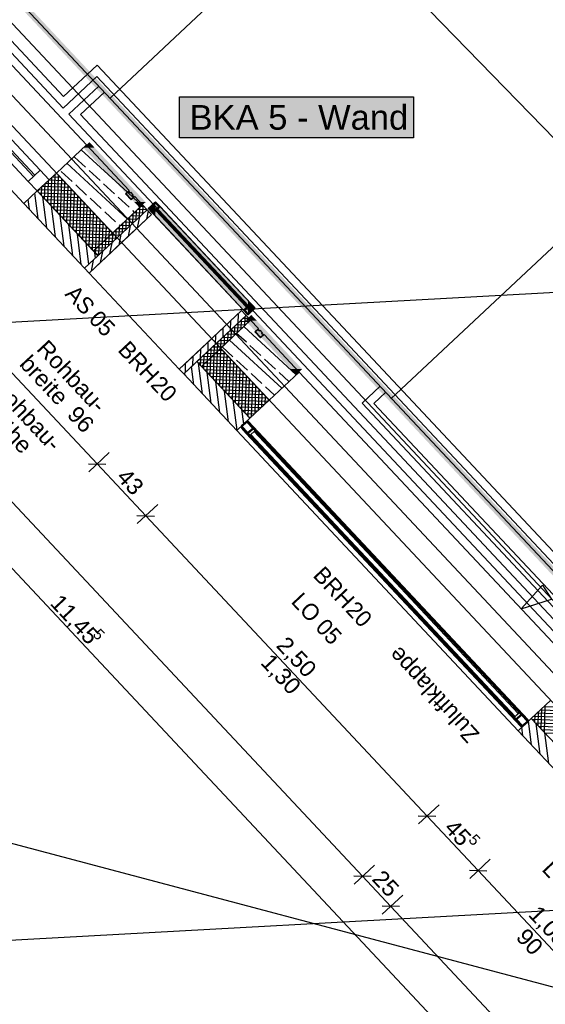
# Model space of a CAD drawing. Extents: x 199 to 1388, y 138 to 979.
# Tile 5 of 155: x 346 to 410, y 371 to 490. Entities that reach past the tile are written whole.
import ezdxf
from ezdxf.lldxf.tags import DXFTag

# ---------------------------------------------------------------- set-up
doc = ezdxf.new("R2010")
doc.units = 0
doc.layers.get('0').update_dxf_attribs({"lineweight": 25})
for name, color, linetype, lineweight, true_color in [('01 Allgemein Beschriftung-A07ET47SDI', 7, 'Continuous', 25, 0x848484), ('01AFU Allgemein Bemaßung-A07ET47HDI', 7, 'Continuous', 25, 0x848484), ('20 Außenwände-A07ET47EDI', 7, 'Continuous', 25, 0x848484), ('20 Dach Stb-Decke-A07ET47IDI', 7, 'Continuous', 25, 0x848484), ('20 Fenster als Fassade-A07ET47TDI', 7, 'Continuous', 25, 0x848484), ('20 Fundament-A07ET47RDI', 7, 'Continuous', 25, 0x848484), ('20 Platzbedarf Schieber', 7, 'Continuous', 25, 0x848484), ('20 Schieber', 7, 'Continuous', 25, 0x848484), ('A-0', 7, 'Continuous', 25, 0x848484), ('H_Ruecklauf', 5, 'STRICHLINIE2', 35, 0x0000ff), ('H_Vorlauf', 1, 'Continuous', 35, 0xff0000), ('UPO_Loop2', 140, 'Continuous', 30, 0x00bfff), ('Uponor_TeilFlaecheGrenze', 6, 'Continuous', 25, 0xff00ff), ('Uponor_ZonenGrenze', 1, 'Continuous', 25, 0xff0000)]:
    doc.layers.add(name, color=color, linetype=linetype, lineweight=lineweight, true_color=true_color)
doc.layers.add('02 Raster Gebäude-A07ET47NDI', color=7, linetype='Continuous', lineweight=25)
doc.layers.add('H_Text', color=7, linetype='Continuous', lineweight=25)
doc.styles.get("Standard").update_dxf_attribs({"font": 'arial.ttf'})
tags = doc.linetypes.add('Raster-A07ET47ODI', pattern=[0.2, 0.1, -0.05, 0, -0.05]).pattern_tags.tags
tags[10:11] = [DXFTag(74, 4), DXFTag(75, 0), DXFTag(340, '0'), DXFTag(46, 1.0), DXFTag(50, 0.0), DXFTag(44, 0.0), DXFTag(45, 0.0)]
tags[8:9] = [DXFTag(74, 4), DXFTag(75, 0), DXFTag(340, '0'), DXFTag(46, 1.0), DXFTag(50, 0.0), DXFTag(44, 0.0), DXFTag(45, 0.0)]
tags[6:7] = [DXFTag(74, 4), DXFTag(75, 0), DXFTag(340, '0'), DXFTag(46, 1.0), DXFTag(50, 0.0), DXFTag(44, 0.0), DXFTag(45, 0.0)]
tags[4:5] = [DXFTag(74, 4), DXFTag(75, 0), DXFTag(340, '0'), DXFTag(46, 1.0), DXFTag(50, 0.0), DXFTag(44, 0.0), DXFTag(45, 0.0)]
tags = doc.linetypes.add('Strichlinie eng-A07ET47GDI', pattern=[0.115, 0.075, -0.04]).pattern_tags.tags
tags[6:7] = [DXFTag(74, 4), DXFTag(75, 0), DXFTag(340, '0'), DXFTag(46, 1.0), DXFTag(50, 0.0), DXFTag(44, 0.0), DXFTag(45, 0.0)]
tags[4:5] = [DXFTag(74, 4), DXFTag(75, 0), DXFTag(340, '0'), DXFTag(46, 1.0), DXFTag(50, 0.0), DXFTag(44, 0.0), DXFTag(45, 0.0)]
tags = doc.linetypes.add('STRICHLINIE2', pattern=[9.525, 6.35, -3.175]).pattern_tags.tags
tags[6:7] = [DXFTag(74, 4), DXFTag(75, 0), DXFTag(340, '0'), DXFTag(46, 0.0), DXFTag(50, 0.0), DXFTag(44, 0.0), DXFTag(45, 0.0)]
tags[4:5] = [DXFTag(74, 4), DXFTag(75, 0), DXFTag(340, '0'), DXFTag(46, 0.0), DXFTag(50, 0.0), DXFTag(44, 0.0), DXFTag(45, 0.0)]
tags = doc.linetypes.add('Strichpunktx2', pattern=[2, 1, -0.5, 0, -0.5]).pattern_tags.tags
tags[10:11] = [DXFTag(74, 4), DXFTag(75, 0), DXFTag(340, '0'), DXFTag(46, 1.0), DXFTag(50, 0.0), DXFTag(44, 0.0), DXFTag(45, 0.0)]
tags[8:9] = [DXFTag(74, 4), DXFTag(75, 0), DXFTag(340, '0'), DXFTag(46, 1.0), DXFTag(50, 0.0), DXFTag(44, 0.0), DXFTag(45, 0.0)]
tags[6:7] = [DXFTag(74, 4), DXFTag(75, 0), DXFTag(340, '0'), DXFTag(46, 1.0), DXFTag(50, 0.0), DXFTag(44, 0.0), DXFTag(45, 0.0)]
tags[4:5] = [DXFTag(74, 4), DXFTag(75, 0), DXFTag(340, '0'), DXFTag(46, 1.0), DXFTag(50, 0.0), DXFTag(44, 0.0), DXFTag(45, 0.0)]
tags = doc.linetypes.add('Öffnungslinie Tür Fenster-A07ET47JDI', pattern=[0.115, 0.075, -0.04]).pattern_tags.tags
tags[6:7] = [DXFTag(74, 4), DXFTag(75, 0), DXFTag(340, '0'), DXFTag(46, 1.0), DXFTag(50, 0.0), DXFTag(44, 0.0), DXFTag(45, 0.0)]
tags[4:5] = [DXFTag(74, 4), DXFTag(75, 0), DXFTag(340, '0'), DXFTag(46, 1.0), DXFTag(50, 0.0), DXFTag(44, 0.0), DXFTag(45, 0.0)]

# ---------------------------------------------------------------- blocks, each defined once
blk = doc.blocks.new('Referenz-A07ET47ZDI', base_point=(226.99, 158.1))
at = {"layer": '01AFU Allgemein Bemaßung-A07ET47HDI'}
for p, q in [((279.1, 502.35), (387.91, 386.19)), ((273.84, 499.91), (430.43, 332.75)), ((390.29, 497.37), (446.07, 439.88)), ((355.66, 436.31), (342.54, 450.32)), ((357.12, 437.68), (354.64, 435.35)), ((354.6, 436.34), (356.72, 436.28)), ((361.56, 430.01), (355.66, 436.31)), ((363.02, 431.38), (360.53, 429.05)), ((360.5, 430.05), (362.62, 429.98)), ((395.74, 393.52), (361.56, 430.01)), ((407.17, 418.7), (409.76, 421.57)), ((409.76, 421.57), (410.85, 419.89)), ((407.17, 418.7), (410.85, 419.89)), ((397.2, 394.89), (394.72, 392.56)), ((394.68, 393.56), (396.8, 393.49)), ((401.95, 386.9), (395.74, 393.52)), ((403.41, 388.27), (400.92, 385.94)), ((386.89, 385.23), (389.37, 387.56)), ((400.89, 386.93), (403.01, 386.86)), ((416.31, 371.57), (401.95, 386.9)), ((388.97, 386.15), (386.85, 386.22)), ((387.91, 386.19), (391.33, 382.54)), ((390.3, 381.58), (392.79, 383.91)), ((392.39, 382.51), (390.27, 382.57)), ((391.33, 382.54), (433.47, 337.56))]:
    blk.add_line(p, q, dxfattribs=at)
at = {"layer": '02 Raster Gebäude-A07ET47NDI', "linetype": 'Raster-A07ET47ODI', "ltscale": 56.250004}
for p, q in [((268.91, 562.65), (551.63, 260.83)), ((1016.65, 490.27), (323.9, 452.35)), ((1013.18, 414.97), (326.93, 377.41)), ((322.8, 396.18), (768.12, 277.96))]:
    blk.add_line(p, q, dxfattribs=at)
at = {"layer": '20 Außenwände-A07ET47EDI'}
for p, q in [((354.36, 475.08), (327.01, 504.28)), ((322.78, 498.12), (347.93, 471.26)), ((348.08, 471.4), (322.92, 498.25)), ((348.74, 472.01), (323.58, 498.87)), ((346.77, 467.97), (319.42, 497.17)), ((322.12, 497.5), (347.28, 470.64)), ((350.71, 471.66), (354.36, 475.08)), ((359.56, 469.53), (354.36, 475.08)), ((359.34, 469.32), (353.73, 474.49)), ((359.34, 466.06), (351.97, 472.85)), ((354.24, 472.38), (352.92, 473.6)), ((348.74, 472.01), (347.28, 470.64)), ((349.83, 470.84), (348.74, 472.01)), ((349.83, 470.84), (350.71, 471.66)), ((350.44, 467.27), (350.58, 471.55)), ((350.63, 471.59), (350.78, 471.59)), ((350.71, 471.66), (357.54, 464.37)), ((352.62, 470.62), (351.29, 471.84)), ((356.01, 470.76), (354.69, 471.98)), ((347.28, 470.64), (348.37, 469.48)), ((348.37, 469.48), (349.83, 470.84)), ((349.28, 468.5), (349.34, 470.39)), ((349.39, 470.43), (351.94, 470.35)), ((349.67, 468.09), (349.76, 470.77)), ((349.8, 470.82), (351.55, 470.76)), ((350.06, 467.68), (350.17, 471.16)), ((350.22, 471.21), (351.17, 471.17)), ((350.83, 466.85), (350.98, 471.38)), ((351.22, 466.44), (351.36, 470.96)), ((351.6, 466.03), (351.75, 470.55)), ((357.77, 469.13), (356.45, 470.35)), ((346.77, 467.97), (348.37, 469.48)), ((348.48, 466.14), (348.09, 469.21)), ((348.37, 469.48), (355.2, 462.19)), ((348.51, 469.33), (348.52, 469.61)), ((348.57, 469.66), (352.71, 469.52)), ((348.58, 469.26), (353.1, 469.11)), ((348.9, 468.92), (348.93, 470)), ((348.98, 470.05), (352.33, 469.94)), ((351.99, 465.61), (352.14, 470.14)), ((352.38, 465.2), (352.52, 469.72)), ((352.76, 464.79), (352.91, 469.31)), ((354.38, 468.99), (353.06, 470.21)), ((360.02, 468.69), (359.38, 469.28)), ((360.05, 469.01), (359.74, 469.33)), ((346.77, 467.97), (354.14, 460.1)), ((347.43, 467.26), (347.28, 468.45)), ((348.96, 468.85), (353.49, 468.7)), ((349.54, 465.02), (349.06, 468.75)), ((349.35, 468.43), (353.87, 468.28)), ((349.74, 468.02), (354.26, 467.87)), ((353.15, 464.38), (353.3, 468.9)), ((353.54, 463.96), (353.68, 468.49)), ((353.92, 463.55), (354.07, 468.07)), ((356.15, 467.37), (354.82, 468.59)), ((359.54, 467.5), (358.21, 468.72)), ((361.09, 467.7), (360.06, 468.65)), ((361.19, 467.79), (360.23, 468.81)), ((350.59, 463.89), (350.11, 467.62)), ((350.12, 467.61), (354.65, 467.46)), ((350.51, 467.19), (355.03, 467.05)), ((350.9, 466.78), (355.42, 466.63)), ((354.31, 463.14), (354.46, 467.66)), ((354.7, 462.72), (354.84, 467.25)), ((355.08, 462.31), (355.23, 466.83)), ((361.73, 467.21), (355.75, 461.6)), ((357.91, 465.74), (356.59, 466.96)), ((357.54, 464.37), (361.19, 467.79)), ((360.21, 466.88), (359.98, 467.1)), ((359.99, 465.58), (360.03, 466.71)), ((360.21, 466.88), (361.34, 466.84)), ((360.41, 465.96), (360.44, 467.09)), ((360.62, 467.26), (361.71, 467.23)), ((360.82, 466.35), (360.86, 467.48)), ((361.04, 467.65), (361.33, 467.64)), ((361.19, 467.79), (361.73, 467.21)), ((362.28, 466.62), (361.19, 467.79)), ((361.23, 466.74), (361.26, 467.71)), ((361.64, 467.12), (361.65, 467.3)), ((361.86, 467.07), (361.66, 466.04)), ((361.73, 467.21), (362.28, 466.62)), ((351.64, 462.77), (351.16, 466.5)), ((351.28, 466.37), (355.81, 466.22)), ((351.67, 465.96), (356.19, 465.81)), ((352.06, 465.54), (356.58, 465.39)), ((362.28, 466.62), (354.69, 459.51)), ((355.49, 462.45), (355.62, 466.42)), ((355.9, 462.84), (356.01, 466.01)), ((356.31, 463.23), (356.39, 465.6)), ((358.63, 463.21), (362.28, 466.62)), ((358.75, 464.42), (358.79, 465.55)), ((358.97, 465.72), (360.1, 465.68)), ((359.17, 464.8), (359.2, 465.93)), ((359.38, 466.1), (360.52, 466.07)), ((359.58, 465.19), (359.62, 466.32)), ((359.8, 466.49), (360.93, 466.45)), ((360.8, 466.33), (360.54, 464.99)), ((352.69, 461.65), (352.21, 465.38)), ((352.44, 465.13), (356.97, 464.98)), ((352.83, 464.72), (357.35, 464.57)), ((353.22, 464.3), (357.32, 464.17)), ((355.2, 462.19), (357.54, 464.37)), ((356.73, 463.61), (356.78, 465.18)), ((357.58, 464.41), (357, 464.94)), ((357.14, 464), (357.17, 464.77)), ((357.52, 463.26), (357.55, 464.39)), ((357.73, 464.56), (358.86, 464.52)), ((357.93, 463.64), (357.97, 464.77)), ((358.15, 464.94), (359.28, 464.91)), ((358.34, 464.03), (358.38, 465.16)), ((358.46, 465.23), (358.35, 465.33)), ((358.56, 465.33), (359.69, 465.29)), ((359.68, 465.28), (359.42, 463.94)), ((353.74, 460.53), (353.26, 464.25)), ((353.6, 463.89), (356.91, 463.78)), ((353.99, 463.48), (356.49, 463.4)), ((354.64, 460.57), (354.32, 463.13)), ((356.28, 462.1), (356.31, 463.23)), ((356.3, 461.02), (358.63, 463.21)), ((356.49, 463.4), (357.63, 463.36)), ((356.69, 462.48), (356.73, 463.61)), ((356.91, 463.78), (358.04, 463.75)), ((357.1, 462.87), (357.14, 464)), ((357.43, 463.18), (357.17, 461.84)), ((357.32, 464.17), (358.45, 464.13)), ((358.55, 464.23), (358.29, 462.89)), ((354.38, 463.07), (356.08, 463.01)), ((354.76, 462.65), (355.67, 462.62)), ((355.15, 462.24), (355.26, 462.24)), ((355.2, 462.19), (355.75, 461.6)), ((355.26, 462.24), (356.39, 462.2)), ((355.45, 461.33), (355.37, 462.01)), ((355.47, 461.9), (355.49, 462.45)), ((355.67, 462.62), (356.8, 462.59)), ((355.86, 461.71), (355.9, 462.84)), ((356.31, 462.13), (356.05, 460.78)), ((356.08, 463.01), (357.21, 462.97)), ((354.69, 459.51), (356.3, 461.02)), ((355.19, 461.07), (354.92, 459.73)), ((355.54, 461.83), (355.97, 461.81)), ((354.14, 460.1), (354.69, 459.51)), ((373.22, 454.95), (365.63, 447.84)), ((369.57, 451.53), (373.22, 454.95)), ((373.22, 454.95), (374.31, 453.78)), ((373.77, 454.36), (373.22, 454.95)), ((373.77, 454.36), (367.78, 448.76)), ((370.66, 450.36), (374.31, 453.78)), ((371.86, 453.68), (371.84, 452.56)), ((372.78, 454.53), (372.76, 453.42)), ((373.01, 453.65), (374.14, 453.62)), ((373.18, 452.72), (373.22, 453.85)), ((373.42, 454.04), (374.09, 454.02)), ((373.59, 453.1), (373.63, 454.24)), ((373.68, 454.46), (373.67, 454.28)), ((374.31, 453.78), (373.77, 454.36)), ((374.01, 453.49), (374.03, 454.09)), ((375.27, 452.76), (374.31, 453.78)), ((370.95, 452.82), (370.92, 451.7)), ((371.77, 452.49), (372.9, 452.46)), ((371.94, 451.56), (371.98, 452.69)), ((372.18, 452.88), (373.31, 452.84)), ((372.35, 451.94), (372.39, 453.08)), ((372.59, 453.27), (373.73, 453.23)), ((372.77, 452.33), (372.8, 453.46)), ((379.85, 447.14), (373.49, 453.01)), ((375.76, 452.24), (375.45, 452.56)), ((367.23, 449.34), (369.57, 451.53)), ((370.03, 451.96), (370.01, 450.84)), ((370.29, 450.01), (370.33, 451.14)), ((370.53, 451.33), (371.66, 451.29)), ((370.7, 450.4), (370.74, 451.53)), ((370.94, 451.72), (372.07, 451.68)), ((371.12, 450.78), (371.15, 451.92)), ((371.36, 452.11), (372.49, 452.07)), ((371.53, 451.17), (371.57, 452.3)), ((378.09, 445.5), (371.73, 451.36)), ((373.79, 451.1), (372.61, 452.18)), ((380.21, 447.48), (375.94, 452.04)), ((368.2, 450.24), (368.18, 449.13)), ((368.33, 448.17), (370.66, 450.36)), ((369.05, 448.85), (369.09, 449.98)), ((369.11, 451.1), (369.09, 449.99)), ((369.29, 450.17), (370.42, 450.13)), ((369.46, 449.24), (369.5, 450.37)), ((369.7, 450.56), (370.84, 450.52)), ((369.88, 449.62), (369.91, 450.76)), ((370.12, 450.95), (371.25, 450.91)), ((370.17, 446.21), (370.29, 450.01)), ((370.42, 450.13), (370.89, 450.12)), ((370.55, 445.8), (370.7, 450.32)), ((370.66, 450.36), (376.56, 444.07)), ((372.16, 449.33), (370.85, 450.54)), ((375.55, 449.47), (374.23, 450.69)), ((365.63, 447.84), (367.23, 449.34)), ((367.28, 449.38), (367.26, 448.27)), ((368.33, 448.17), (367.78, 448.76)), ((367.85, 448.69), (367.85, 448.82)), ((368.05, 449.01), (369.18, 448.97)), ((368.23, 448.27), (368.26, 449.21)), ((368.47, 449.4), (369.6, 449.36)), ((368.64, 448.46), (368.68, 449.59)), ((368.88, 449.78), (370.01, 449.75)), ((369.01, 447.45), (369.05, 448.85)), ((369.18, 448.97), (372.05, 448.88)), ((369.39, 447.04), (369.46, 449.24)), ((369.6, 449.36), (371.66, 449.29)), ((369.78, 446.62), (369.88, 449.62)), ((370.01, 449.75), (371.28, 449.71)), ((370.94, 445.38), (371.09, 449.91)), ((371.33, 444.97), (371.47, 449.49)), ((371.71, 444.56), (371.86, 449.08)), ((373.93, 447.7), (372.6, 448.92)), ((377.32, 447.84), (376, 449.06)), ((366.18, 447.25), (365.63, 447.84)), ((366.37, 448.53), (366.34, 447.41)), ((367.41, 445.93), (367.13, 448.15)), ((367.91, 448.62), (368.77, 448.59)), ((368.47, 444.81), (367.99, 448.54)), ((368.3, 448.2), (368.36, 448.2)), ((368.33, 448.17), (374.22, 441.88)), ((368.36, 448.2), (372.82, 448.06)), ((368.62, 447.86), (368.64, 448.46)), ((368.69, 447.79), (373.21, 447.64)), ((368.77, 448.59), (372.44, 448.47)), ((372.1, 444.15), (372.25, 448.67)), ((372.49, 443.73), (372.63, 448.26)), ((372.87, 443.32), (373.02, 447.84)), ((366.18, 447.25), (372.62, 440.37)), ((366.36, 447.05), (366.32, 447.39)), ((369.52, 443.69), (369.04, 447.41)), ((369.07, 447.38), (373.6, 447.23)), ((369.46, 446.96), (373.98, 446.82)), ((369.85, 446.55), (374.37, 446.4)), ((373.26, 442.91), (373.41, 447.43)), ((373.65, 442.49), (373.79, 447.02)), ((374.03, 442.08), (374.18, 446.61)), ((375.69, 446.08), (374.37, 447.3)), ((376.56, 444.07), (380.21, 447.48)), ((378.97, 446.32), (377.76, 447.44)), ((380.21, 447.48), (414.39, 410.99)), ((370.57, 442.56), (370.09, 446.29)), ((370.23, 446.14), (374.76, 445.99)), ((370.62, 445.73), (375.14, 445.58)), ((371.01, 445.31), (375.53, 445.17)), ((371.62, 441.44), (371.14, 445.17)), ((374.43, 442.07), (374.57, 446.19)), ((374.85, 442.46), (374.95, 445.78)), ((375.26, 442.85), (375.34, 445.37)), ((377.21, 444.68), (376.13, 445.67)), ((371.39, 444.9), (375.92, 444.75)), ((371.78, 444.49), (376.3, 444.34)), ((372.17, 444.07), (376.42, 443.94)), ((372.66, 440.41), (372.19, 444.05)), ((374.22, 441.88), (376.56, 444.07)), ((375.67, 443.23), (375.73, 444.95)), ((376.08, 443.62), (376.11, 444.54)), ((376.5, 444.01), (376.5, 444.13)), ((372.55, 443.66), (376.01, 443.55)), ((372.94, 443.25), (375.6, 443.16)), ((373.47, 441.17), (373.24, 442.92)), ((373.33, 442.84), (375.18, 442.78)), ((372.62, 440.37), (374.22, 441.88)), ((373.71, 442.42), (374.77, 442.39)), ((374.1, 442.01), (374.36, 442)), ((372.62, 440.37), (406.8, 403.88)), ((408.41, 405.39), (410.74, 407.57)), ((410, 403.69), (410.11, 406.98)), ((408.7, 405.66), (412.66, 405.53)), ((408.84, 404.93), (408.87, 405.82)), ((409.11, 406.05), (412.27, 405.95)), ((409.23, 404.51), (409.28, 406.21)), ((409.53, 406.43), (411.88, 406.36)), ((409.61, 404.1), (409.69, 406.59)), ((409.94, 406.82), (411.5, 406.77)), ((406.8, 403.88), (408.41, 405.39)), ((408.43, 402.15), (408.05, 405.06)), ((408.41, 405.39), (414.61, 398.76)), ((408.45, 405.34), (408.46, 405.43)), ((408.52, 405.27), (413.04, 405.12)), ((408.91, 404.85), (413.43, 404.71)), ((409.48, 401.02), (409, 404.75)), ((406.8, 403.88), (413.01, 397.26)), ((407.38, 403.27), (407.24, 404.3)), ((409.29, 404.44), (413.82, 404.29)), ((409.68, 404.03), (414.2, 403.88)), ((410.53, 399.9), (410.05, 403.63)), ((410.07, 403.62), (414.59, 403.47))]:
    blk.add_line(p, q, dxfattribs=at)
at = {"layer": '20 Außenwände-A07ET47EDI', "linetype": 'Öffnungslinie Tür Fenster-A07ET47JDI', "ltscale": 56.250004}
for p, q in [((362.28, 466.62), (361.19, 467.79)), ((358.63, 463.21), (362.28, 466.62)), ((356.3, 461.02), (358.63, 463.21)), ((354.69, 459.51), (356.3, 461.02)), ((369.57, 451.53), (373.22, 454.95)), ((373.22, 454.95), (374.31, 453.78)), ((367.23, 449.34), (369.57, 451.53)), ((365.63, 447.84), (367.23, 449.34))]:
    blk.add_line(p, q, dxfattribs=at)
at = {"layer": '20 Außenwände-A07ET47EDI', "linetype": 'Öffnungslinie Tür Fenster-A07ET47JDI', "ltscale": 109.375}
blk.add_line((354.69, 459.51), (365.63, 447.84), dxfattribs=at)
at = {"layer": '20 Dach Stb-Decke-A07ET47IDI', "linetype": 'Öffnungslinie Tür Fenster-A07ET47JDI', "ltscale": 56.250004}
blk.add_line((300.69, 525.06), (457.28, 357.9), dxfattribs=at)
at = {"layer": '20 Fenster als Fassade-A07ET47TDI'}
for p, q in [((373.54, 441.24), (373.15, 440.81)), ((373.15, 440.83), (373.2, 440.92)), ((373.15, 440.73), (373.15, 440.83)), ((373.15, 440.73), (373.19, 440.64)), ((373.19, 440.64), (373.74, 440.05)), ((373.2, 440.92), (373.79, 441.47)), ((373.24, 440.8), (373.27, 440.85)), ((373.24, 440.75), (373.24, 440.8)), ((373.24, 440.75), (373.27, 440.71)), ((373.27, 440.85), (373.86, 441.39)), ((373.96, 440.12), (373.27, 440.85)), ((373.27, 440.71), (373.81, 440.12)), ((373.79, 441.47), (373.88, 441.52)), ((373.86, 441.39), (373.9, 441.42)), ((374.54, 440.66), (373.86, 441.39)), ((373.88, 441.52), (373.98, 441.51)), ((373.9, 441.42), (373.95, 441.42)), ((373.95, 441.42), (374, 441.39)), ((374.68, 440.66), (373.95, 439.98)), ((373.96, 440.12), (374.54, 440.66)), ((373.98, 441.51), (374.07, 441.46)), ((374, 441.39), (374.54, 440.81)), ((374.02, 440.04), (374.61, 440.59)), ((374.07, 441.46), (374.62, 440.87)), ((374.17, 439.74), (374.9, 440.43)), ((374.59, 440.9), (374.52, 440.83)), ((374.54, 440.81), (374.57, 440.76)), ((374.54, 440.66), (374.57, 440.71)), ((374.57, 440.71), (374.57, 440.76)), ((374.61, 440.59), (374.66, 440.68)), ((407.15, 405.85), (374.61, 440.59)), ((374.62, 440.87), (374.67, 440.78)), ((407.43, 405.84), (374.62, 440.87)), ((374.66, 440.68), (374.67, 440.78)), ((374.9, 440.43), (374.68, 440.66)), ((374.9, 440.43), (374.73, 440.27)), ((407, 406.15), (374.9, 440.43)), ((373.74, 440.05), (373.83, 440)), ((406.56, 405.02), (373.74, 440.05)), ((373.85, 440.1), (373.79, 440.03)), ((373.81, 440.12), (373.86, 440.1)), ((373.83, 440), (373.93, 440)), ((373.86, 440.1), (373.91, 440.09)), ((373.91, 440.09), (373.96, 440.12)), ((373.93, 440), (374.02, 440.04)), ((373.95, 439.98), (374.17, 439.74)), ((406.57, 405.31), (374.02, 440.04)), ((374.34, 439.9), (374.17, 439.74)), ((374.17, 439.74), (406.27, 405.47)), ((374.73, 440.27), (374.34, 439.9)), ((406.45, 405.63), (374.34, 439.9)), ((374.34, 439.9), (406.45, 405.63)), ((374.73, 440.27), (406.83, 405.99)), ((406.83, 405.99), (374.73, 440.27)), ((407, 406.15), (406.27, 405.47)), ((406.45, 405.63), (406.83, 405.99)), ((406.49, 405.24), (407.22, 405.92)), ((406.57, 405.31), (407.15, 405.85)), ((406.63, 405.23), (407.22, 405.78)), ((406.83, 405.99), (407, 406.15)), ((407.22, 405.92), (407, 406.15)), ((407.15, 405.85), (407.24, 405.9)), ((407.22, 405.78), (407.26, 405.8)), ((407.9, 405.05), (407.22, 405.78)), ((407.24, 405.9), (407.34, 405.9)), ((407.26, 405.8), (407.31, 405.8)), ((407.31, 405.8), (407.36, 405.78)), ((407.34, 405.9), (407.43, 405.84)), ((407.36, 405.78), (407.91, 405.19)), ((407.43, 405.84), (407.98, 405.26)), ((407.49, 405.78), (407.43, 405.7)), ((406.27, 405.47), (406.45, 405.63)), ((406.27, 405.47), (406.49, 405.24)), ((406.51, 405.22), (406.57, 405.31)), ((406.51, 405.11), (406.51, 405.22)), ((406.51, 405.11), (406.56, 405.02)), ((406.56, 405.02), (407.1, 404.44)), ((406.6, 405.14), (406.61, 405.19)), ((406.6, 405.14), (406.63, 405.09)), ((406.61, 405.19), (406.63, 405.23)), ((407.32, 404.5), (406.63, 405.23)), ((406.63, 405.09), (407.18, 404.51)), ((406.75, 404.97), (406.68, 404.89)), ((407.09, 404.6), (407.02, 404.53)), ((407.18, 404.51), (407.22, 404.48)), ((407.22, 404.48), (407.27, 404.48)), ((407.27, 404.48), (407.32, 404.5)), ((407.32, 404.5), (407.9, 405.05)), ((407.39, 404.43), (407.97, 404.98)), ((407.84, 405.41), (407.77, 405.34)), ((407.9, 405.05), (407.93, 405.09)), ((407.91, 405.19), (407.93, 405.15)), ((407.93, 405.09), (407.93, 405.15)), ((407.97, 404.98), (408.02, 405.06)), ((407.98, 405.26), (408.03, 405.17)), ((408.02, 405.06), (408.03, 405.17)), ((407.1, 404.44), (407.19, 404.38)), ((407.19, 404.38), (407.29, 404.38)), ((407.29, 404.38), (407.39, 404.43))]:
    blk.add_line(p, q, dxfattribs=at)
at = {"layer": '20 Fenster als Fassade-A07ET47TDI', "linetype": 'Strichlinie eng-A07ET47GDI', "ltscale": 56.250004}
for p, q in [((373.2, 440.92), (373.15, 440.83)), ((373.15, 440.83), (373.15, 440.73)), ((373.15, 440.73), (373.19, 440.64)), ((373.19, 440.64), (407.1, 404.44)), ((373.79, 441.47), (373.2, 440.92)), ((373.2, 440.92), (407.39, 404.43)), ((373.88, 441.52), (373.79, 441.47)), ((373.79, 441.47), (407.97, 404.98)), ((373.98, 441.51), (373.88, 441.52)), ((374.07, 441.46), (373.98, 441.51)), ((374.07, 441.46), (407.98, 405.26)), ((407.39, 404.43), (407.97, 404.98)), ((407.97, 404.98), (408.02, 405.06)), ((408.03, 405.17), (407.98, 405.26)), ((408.02, 405.06), (408.03, 405.17)), ((407.1, 404.44), (407.19, 404.38)), ((407.19, 404.38), (407.29, 404.38)), ((407.29, 404.38), (407.39, 404.43))]:
    blk.add_line(p, q, dxfattribs=at)
at = {"layer": '20 Fundament-A07ET47RDI', "linetype": 'Öffnungslinie Tür Fenster-A07ET47JDI', "ltscale": 56.250004}
blk.add_line((415.27, 415.18), (309, 528.62), dxfattribs=at)
at = {"layer": '20 Platzbedarf Schieber', "linetype": 'Strichlinie eng-A07ET47GDI', "ltscale": 56.250004}
for p, q in [((362.75, 468.17), (361.87, 467.35)), ((374.86, 455.24), (362.75, 468.17)), ((361.87, 467.35), (373.99, 454.42)), ((373.99, 454.42), (374.86, 455.24))]:
    blk.add_line(p, q, dxfattribs=at)
at = {"layer": '20 Platzbedarf Schieber'}
for points in [[(362.75, 467.35), (361.87, 467.35), (362.75, 468.17)], [(364.18, 466.41), (362.75, 466.41), (362.75, 468.17)], [(373.99, 456.17), (372.55, 456.17), (362.75, 468.17)], [(362.75, 466.41), (362.75, 467.35), (361.87, 467.35)], [(373.99, 454.42), (364.18, 466.41), (362.75, 466.41)], [(373.99, 454.42), (373.99, 456.17), (372.55, 456.17)], [(374.86, 455.24), (373.99, 455.24), (373.99, 456.17)], [(373.99, 454.42), (374.86, 455.24), (373.99, 455.24)]]:
    blk.add_solid(points, dxfattribs=at)
at = {"layer": '20 Schieber'}
for p, q in [((362.75, 468.17), (361.87, 467.35)), ((362.83, 468.08), (361.95, 467.26)), ((362.6, 468.03), (362.02, 467.49)), ((362.75, 468.03), (362.02, 467.34)), ((362.67, 467.96), (362.09, 467.41)), ((362.62, 468.05), (362.6, 468.03)), ((362.65, 468.06), (362.62, 468.05)), ((362.67, 468.07), (362.65, 468.06)), ((362.7, 468.08), (362.67, 468.07)), ((362.68, 467.97), (362.67, 467.96)), ((362.69, 467.97), (362.68, 467.97)), ((362.71, 467.98), (362.69, 467.97)), ((362.72, 468.09), (362.7, 468.08)), ((362.72, 467.98), (362.71, 467.98)), ((362.75, 468.09), (362.72, 468.09)), ((362.73, 467.99), (362.72, 467.98)), ((362.74, 467.99), (362.73, 467.99)), ((362.76, 467.99), (362.74, 467.99)), ((363.02, 467.88), (362.75, 468.17)), ((362.77, 468.08), (362.75, 468.09)), ((362.75, 468.03), (362.95, 467.81)), ((362.77, 467.98), (362.76, 467.99)), ((362.8, 468.08), (362.77, 468.08)), ((362.78, 467.98), (362.77, 467.98)), ((362.79, 467.97), (362.78, 467.98)), ((362.8, 467.96), (362.79, 467.97)), ((362.82, 468.07), (362.8, 468.08)), ((362.81, 467.96), (362.8, 467.96)), ((363.09, 467.66), (362.81, 467.96)), ((362.85, 468.06), (362.82, 468.07)), ((362.83, 468.08), (374.86, 455.24)), ((362.87, 468.04), (362.85, 468.06)), ((362.89, 468.02), (362.87, 468.04)), ((363.16, 467.73), (362.89, 468.02)), ((361.87, 467.35), (362.15, 467.06)), ((361.95, 467.26), (373.99, 454.42)), ((361.97, 467.4), (361.96, 467.37)), ((361.96, 467.37), (361.96, 467.35)), ((361.96, 467.35), (361.96, 467.32)), ((361.96, 467.32), (361.96, 467.29)), ((361.96, 467.29), (361.97, 467.27)), ((361.98, 467.42), (361.97, 467.4)), ((361.97, 467.27), (361.98, 467.25)), ((361.99, 467.45), (361.98, 467.42)), ((361.98, 467.25), (361.99, 467.22)), ((362, 467.47), (361.99, 467.45)), ((361.99, 467.22), (362.01, 467.2)), ((362.02, 467.49), (362, 467.47)), ((362.01, 467.2), (362.28, 466.91)), ((362.02, 467.34), (362.22, 467.13)), ((362.07, 467.38), (362.06, 467.37)), ((362.06, 467.37), (362.06, 467.36)), ((362.06, 467.36), (362.06, 467.34)), ((362.06, 467.34), (362.06, 467.33)), ((362.06, 467.33), (362.06, 467.32)), ((362.06, 467.32), (362.06, 467.3)), ((362.06, 467.3), (362.07, 467.29)), ((362.08, 467.4), (362.07, 467.39)), ((362.07, 467.39), (362.07, 467.38)), ((362.07, 467.29), (362.08, 467.28)), ((362.09, 467.41), (362.08, 467.4)), ((362.08, 467.28), (362.08, 467.27)), ((362.08, 467.27), (362.36, 466.98)), ((362.15, 467.06), (362.42, 466.77)), ((362.43, 466.91), (362.22, 467.13)), ((362.28, 466.91), (362.3, 466.89)), ((362.3, 466.89), (362.33, 466.88)), ((362.33, 466.88), (362.35, 466.87)), ((362.35, 466.87), (362.37, 466.86)), ((362.36, 466.98), (362.37, 466.97)), ((362.37, 466.97), (362.38, 466.96)), ((362.37, 466.86), (362.4, 466.85)), ((362.38, 466.96), (362.39, 466.96)), ((362.39, 466.96), (362.4, 466.95)), ((362.4, 466.95), (362.41, 466.95)), ((362.4, 466.85), (362.42, 466.85)), ((362.41, 466.95), (362.43, 466.95)), ((362.42, 466.77), (363.3, 467.59)), ((362.42, 466.85), (362.45, 466.85)), ((373.45, 454.99), (362.42, 466.77)), ((363.16, 467.59), (362.43, 466.91)), ((362.43, 466.95), (362.44, 466.95)), ((362.44, 466.95), (362.45, 466.95)), ((362.45, 466.95), (362.47, 466.95)), ((362.45, 466.85), (362.48, 466.85)), ((362.47, 466.95), (362.48, 466.96)), ((362.48, 466.96), (362.49, 466.97)), ((362.48, 466.85), (362.5, 466.86)), ((362.49, 466.97), (362.5, 466.97)), ((362.5, 466.97), (363.08, 467.52)), ((362.5, 466.86), (362.53, 466.87)), ((362.53, 466.87), (362.55, 466.89)), ((362.55, 466.89), (362.57, 466.9)), ((362.57, 466.9), (363.15, 467.45)), ((362.93, 467.24), (362.79, 467.11)), ((362.79, 467.11), (373.72, 455.43)), ((373.87, 455.57), (362.93, 467.24)), ((362.95, 467.81), (363.16, 467.59)), ((363.3, 467.59), (363.02, 467.88)), ((363.08, 467.52), (363.09, 467.53)), ((363.1, 467.65), (363.09, 467.66)), ((363.09, 467.53), (363.1, 467.54)), ((363.1, 467.64), (363.1, 467.65)), ((363.11, 467.63), (363.1, 467.64)), ((363.1, 467.54), (363.11, 467.55)), ((363.11, 467.62), (363.11, 467.63)), ((363.11, 467.6), (363.11, 467.62)), ((363.11, 467.59), (363.11, 467.6)), ((363.11, 467.58), (363.11, 467.59)), ((363.11, 467.57), (363.11, 467.58)), ((363.11, 467.55), (363.11, 467.57)), ((363.15, 467.45), (363.17, 467.47)), ((363.18, 467.71), (363.16, 467.73)), ((363.17, 467.47), (363.18, 467.49)), ((363.19, 467.69), (363.18, 467.71)), ((363.18, 467.49), (363.2, 467.51)), ((363.2, 467.67), (363.19, 467.69)), ((363.21, 467.64), (363.2, 467.67)), ((363.2, 467.51), (363.21, 467.54)), ((363.21, 467.61), (363.21, 467.64)), ((363.21, 467.59), (363.21, 467.61)), ((363.21, 467.56), (363.21, 467.59)), ((363.21, 467.54), (363.21, 467.56)), ((374.33, 455.81), (363.3, 467.59)), ((363.57, 466.56), (363.43, 466.42)), ((363.91, 466.2), (363.78, 466.05)), ((364.6, 465.47), (364.46, 465.32)), ((364.94, 465.1), (364.8, 464.95)), ((365.63, 464.37), (365.49, 464.22)), ((365.97, 464), (365.83, 463.86)), ((366.65, 463.27), (366.52, 463.12)), ((367, 462.91), (366.86, 462.76)), ((367.68, 462.17), (367.55, 462.03)), ((368.02, 461.81), (367.89, 461.66)), ((368.71, 461.08), (368.57, 460.93)), ((369.05, 460.71), (368.92, 460.56)), ((369.74, 459.98), (369.6, 459.83)), ((370.08, 459.61), (369.95, 459.46)), ((370.77, 458.88), (370.63, 458.73)), ((371.11, 458.51), (370.97, 458.37)), ((371.79, 457.78), (371.66, 457.64)), ((372.14, 457.42), (372, 457.27)), ((372.82, 456.69), (372.69, 456.54)), ((373.17, 456.32), (373.03, 456.17)), ((374.33, 455.81), (373.45, 454.99)), ((373.45, 454.99), (374, 454.41)), ((373.53, 455.03), (373.52, 455)), ((373.52, 455), (373.52, 454.97)), ((373.52, 454.97), (373.53, 454.95)), ((373.54, 455.08), (373.53, 455.05)), ((373.53, 455.05), (373.53, 455.03)), ((373.53, 454.95), (373.54, 454.92)), ((373.55, 455.1), (373.54, 455.08)), ((373.54, 454.92), (373.55, 454.9)), ((373.57, 455.12), (373.55, 455.1)), ((373.55, 454.9), (373.56, 454.88)), ((373.56, 454.88), (373.58, 454.86)), ((373.59, 455.14), (373.57, 455.12)), ((373.58, 454.86), (373.85, 454.56)), ((374.17, 455.69), (373.59, 455.14)), ((374.32, 455.67), (373.59, 454.98)), ((373.59, 454.98), (374, 454.55)), ((373.63, 455.02), (373.62, 455.01)), ((373.62, 455.01), (373.62, 455)), ((373.62, 455), (373.62, 454.98)), ((373.62, 454.98), (373.63, 454.97)), ((373.64, 455.05), (373.63, 455.03)), ((373.63, 455.03), (373.63, 455.02)), ((373.63, 454.97), (373.63, 454.96)), ((373.63, 454.96), (373.63, 454.95)), ((373.63, 454.95), (373.64, 454.94)), ((373.65, 455.06), (373.64, 455.05)), ((373.64, 454.94), (373.65, 454.93)), ((374.24, 455.61), (373.65, 455.07)), ((373.65, 455.07), (373.65, 455.06)), ((373.65, 454.93), (373.92, 454.63)), ((373.85, 455.59), (373.72, 455.44)), ((373.72, 455.43), (373.87, 455.57)), ((373.99, 454.42), (374.86, 455.24)), ((374, 454.41), (374.88, 455.23)), ((374.73, 455.23), (374, 454.55)), ((374.06, 454.63), (374.65, 455.18)), ((374.13, 454.56), (374.72, 455.1)), ((374.19, 455.7), (374.17, 455.69)), ((374.21, 455.72), (374.19, 455.7)), ((374.24, 455.73), (374.21, 455.72)), ((374.26, 455.74), (374.24, 455.73)), ((374.25, 455.62), (374.24, 455.61)), ((374.26, 455.63), (374.25, 455.62)), ((374.29, 455.74), (374.26, 455.74)), ((374.27, 455.63), (374.26, 455.63)), ((374.28, 455.64), (374.27, 455.63)), ((374.3, 455.64), (374.28, 455.64)), ((374.31, 455.74), (374.29, 455.74)), ((374.31, 455.64), (374.3, 455.64)), ((374.34, 455.74), (374.31, 455.74)), ((374.32, 455.64), (374.31, 455.64)), ((374.32, 455.67), (374.73, 455.23)), ((374.34, 455.64), (374.32, 455.64)), ((374.88, 455.23), (374.33, 455.81)), ((374.36, 455.73), (374.34, 455.74)), ((374.35, 455.63), (374.34, 455.64)), ((374.36, 455.63), (374.35, 455.63)), ((374.39, 455.72), (374.36, 455.73)), ((374.37, 455.62), (374.36, 455.63)), ((374.38, 455.61), (374.37, 455.62)), ((374.65, 455.32), (374.38, 455.61)), ((374.41, 455.71), (374.39, 455.72)), ((374.43, 455.7), (374.41, 455.71)), ((374.45, 455.68), (374.43, 455.7)), ((374.73, 455.39), (374.45, 455.68)), ((374.66, 455.31), (374.65, 455.32)), ((374.65, 455.18), (374.66, 455.19)), ((374.67, 455.3), (374.66, 455.31)), ((374.66, 455.2), (374.67, 455.21)), ((374.66, 455.19), (374.66, 455.2)), ((374.67, 455.28), (374.67, 455.3)), ((374.68, 455.27), (374.67, 455.28)), ((374.67, 455.21), (374.68, 455.22)), ((374.68, 455.26), (374.68, 455.27)), ((374.68, 455.25), (374.68, 455.26)), ((374.68, 455.23), (374.68, 455.25)), ((374.68, 455.22), (374.68, 455.23)), ((374.72, 455.1), (374.73, 455.12)), ((374.74, 455.36), (374.73, 455.39)), ((374.73, 455.12), (374.75, 455.14)), ((374.76, 455.34), (374.74, 455.36)), ((374.75, 455.14), (374.76, 455.17)), ((374.77, 455.32), (374.76, 455.34)), ((374.76, 455.17), (374.77, 455.19)), ((374.77, 455.29), (374.77, 455.32)), ((374.78, 455.27), (374.77, 455.29)), ((374.77, 455.19), (374.78, 455.22)), ((374.78, 455.24), (374.78, 455.27)), ((374.78, 455.22), (374.78, 455.24)), ((373.85, 454.56), (373.87, 454.55)), ((373.87, 454.55), (373.89, 454.53)), ((373.89, 454.53), (373.91, 454.52)), ((373.91, 454.52), (373.94, 454.51)), ((373.92, 454.63), (373.93, 454.62)), ((373.93, 454.62), (373.94, 454.62)), ((373.94, 454.62), (373.95, 454.61)), ((373.94, 454.51), (373.96, 454.5)), ((373.95, 454.61), (373.97, 454.61)), ((373.96, 454.5), (373.99, 454.5)), ((373.97, 454.61), (373.98, 454.6)), ((373.98, 454.6), (373.99, 454.6)), ((373.99, 454.6), (374.01, 454.6)), ((373.99, 454.5), (374.02, 454.5)), ((374.01, 454.6), (374.02, 454.6)), ((374.02, 454.6), (374.03, 454.61)), ((374.02, 454.5), (374.04, 454.51)), ((374.03, 454.61), (374.04, 454.61)), ((374.04, 454.61), (374.05, 454.62)), ((374.04, 454.51), (374.07, 454.51)), ((374.05, 454.62), (374.06, 454.63)), ((374.07, 454.51), (374.09, 454.53)), ((374.09, 454.53), (374.11, 454.54)), ((374.11, 454.54), (374.13, 454.56))]:
    blk.add_line(p, q, dxfattribs=at)
at = {"layer": '20 Schieber', "linetype": 'ByBlock', "ltscale": 56.250004}
for p, q in [((362.01, 467.2), (362.01, 467.2)), ((362.08, 467.27), (362.08, 467.27)), ((373.58, 454.86), (373.58, 454.86)), ((373.65, 454.93), (373.65, 454.93))]:
    blk.add_line(p, q, dxfattribs=at)
at = {"layer": '20 Schieber', "linetype": 'Strichpunktx2', "ltscale": 56.250004}
for p, q in [((374.16, 455.11), (362.59, 467.47)), ((362.67, 467.38), (374.15, 455.12))]:
    blk.add_line(p, q, dxfattribs=at)
at = {"layer": 'A-0', "linetype": 'Continuous', "ltscale": 312.5}
for p, q in [((354.36, 475.08), (350.71, 471.66)), ((359.56, 469.53), (354.36, 475.08)), ((350.71, 471.66), (348.37, 469.48)), ((350.71, 471.66), (357.54, 464.37)), ((357.54, 464.37), (350.71, 471.66)), ((348.37, 469.48), (346.77, 467.97)), ((348.37, 469.48), (355.2, 462.19)), ((355.75, 461.6), (348.37, 469.48)), ((359.12, 469.12), (359.56, 469.53)), ((359.79, 468.4), (359.12, 469.12)), ((359.56, 469.45), (359.2, 469.12)), ((359.2, 469.12), (359.8, 468.48)), ((359.62, 469.22), (359.56, 469.45)), ((359.74, 469.33), (359.62, 469.22)), ((360.05, 469.01), (359.74, 469.33)), ((346.77, 467.97), (354.14, 460.1)), ((360.23, 468.81), (359.79, 468.4)), ((359.8, 468.48), (360.15, 468.82)), ((359.92, 468.89), (360.05, 469.01)), ((360.15, 468.82), (359.92, 468.89)), ((361.19, 467.79), (360.23, 468.81)), ((362.75, 468.17), (361.87, 467.35)), ((374.86, 455.24), (362.75, 468.17)), ((361.73, 467.21), (354.14, 460.1)), ((361.19, 467.79), (355.2, 462.19)), ((355.75, 461.6), (361.73, 467.21)), ((357.54, 464.37), (361.19, 467.79)), ((361.73, 467.21), (361.19, 467.79)), ((362.28, 466.62), (361.73, 467.21)), ((361.87, 467.35), (373.99, 454.42)), ((362.93, 467.24), (362.79, 467.11)), ((362.79, 467.11), (373.72, 455.43)), ((373.87, 455.57), (362.93, 467.24)), ((354.69, 459.51), (362.28, 466.62)), ((355.2, 462.19), (357.54, 464.37)), ((355.2, 462.19), (355.75, 461.6)), ((354.14, 460.1), (355.75, 461.6)), ((354.14, 460.1), (354.69, 459.51)), ((373.22, 454.95), (365.63, 447.84)), ((373.77, 454.36), (373.22, 454.95)), ((373.72, 455.43), (373.87, 455.57)), ((373.99, 454.42), (374.86, 455.24)), ((366.18, 447.25), (373.77, 454.36)), ((373.77, 454.36), (367.78, 448.76)), ((368.33, 448.17), (374.31, 453.78)), ((374.31, 453.78), (370.66, 450.36)), ((374.31, 453.78), (373.77, 454.36)), ((375.27, 452.76), (374.31, 453.78)), ((374.83, 452.35), (375.27, 452.76)), ((375.5, 451.63), (374.83, 452.35)), ((375.27, 452.68), (374.91, 452.35)), ((374.91, 452.35), (375.51, 451.71)), ((375.33, 452.45), (375.27, 452.68)), ((375.45, 452.56), (375.33, 452.45)), ((375.76, 452.24), (375.45, 452.56)), ((375.94, 452.04), (375.5, 451.63)), ((375.51, 451.71), (375.86, 452.05)), ((375.63, 452.12), (375.76, 452.24)), ((375.86, 452.05), (375.63, 452.12)), ((380.21, 447.48), (375.94, 452.04)), ((370.66, 450.36), (368.33, 448.17)), ((370.66, 450.36), (376.56, 444.07)), ((376.56, 444.07), (370.66, 450.36)), ((367.78, 448.76), (366.18, 447.25)), ((367.78, 448.76), (368.33, 448.17)), ((374.22, 441.88), (367.78, 448.76)), ((365.63, 447.84), (366.18, 447.25)), ((368.33, 448.17), (374.22, 441.88)), ((366.18, 447.25), (372.62, 440.37)), ((376.56, 444.07), (380.21, 447.48)), ((374.22, 441.88), (376.56, 444.07)), ((372.62, 440.37), (374.22, 441.88)), ((373.2, 440.92), (373.15, 440.83)), ((373.15, 440.83), (373.15, 440.73)), ((373.15, 440.73), (373.19, 440.64)), ((373.19, 440.64), (373.74, 440.05)), ((373.79, 441.47), (373.2, 440.92)), ((373.24, 440.8), (373.27, 440.85)), ((373.24, 440.75), (373.24, 440.8)), ((373.27, 440.71), (373.24, 440.75)), ((373.27, 440.85), (373.86, 441.39)), ((373.81, 440.12), (373.27, 440.71)), ((373.88, 441.52), (373.79, 441.47)), ((373.86, 441.39), (373.9, 441.42)), ((373.98, 441.51), (373.88, 441.52)), ((373.9, 441.42), (373.95, 441.42)), ((373.95, 441.42), (374, 441.39)), ((374.54, 440.66), (373.96, 440.12)), ((374.07, 441.46), (373.98, 441.51)), ((374, 441.39), (374.54, 440.81)), ((374.02, 440.04), (374.61, 440.59)), ((374.62, 440.87), (374.07, 441.46)), ((374.54, 440.81), (374.57, 440.76)), ((374.57, 440.71), (374.54, 440.66)), ((374.57, 440.76), (374.57, 440.71)), ((374.61, 440.59), (374.66, 440.68)), ((374.67, 440.78), (374.62, 440.87)), ((374.66, 440.68), (374.67, 440.78)), ((373.74, 440.05), (373.83, 440)), ((373.86, 440.1), (373.81, 440.12)), ((373.83, 440), (373.93, 440)), ((373.91, 440.09), (373.86, 440.1)), ((373.96, 440.12), (373.91, 440.09)), ((373.93, 440), (374.02, 440.04)), ((410.74, 407.57), (408.41, 405.39)), ((407.15, 405.85), (406.57, 405.31)), ((406.63, 405.23), (407.22, 405.78)), ((407.24, 405.9), (407.15, 405.85)), ((407.22, 405.78), (407.26, 405.8)), ((407.34, 405.9), (407.24, 405.9)), ((407.26, 405.8), (407.31, 405.8)), ((407.31, 405.8), (407.36, 405.78)), ((407.43, 405.84), (407.34, 405.9)), ((407.36, 405.78), (407.91, 405.19)), ((407.98, 405.26), (407.43, 405.84)), ((406.57, 405.31), (406.51, 405.22)), ((406.51, 405.22), (406.51, 405.11)), ((406.51, 405.11), (406.56, 405.02)), ((406.56, 405.02), (407.1, 404.44)), ((406.6, 405.14), (406.61, 405.19)), ((406.63, 405.09), (406.6, 405.14)), ((406.61, 405.19), (406.63, 405.23)), ((407.18, 404.51), (406.63, 405.09)), ((408.41, 405.39), (406.8, 403.88)), ((407.22, 404.48), (407.18, 404.51)), ((407.27, 404.48), (407.22, 404.48)), ((407.32, 404.5), (407.27, 404.48)), ((407.9, 405.05), (407.32, 404.5)), ((407.39, 404.43), (407.97, 404.98)), ((407.93, 405.09), (407.9, 405.05)), ((407.91, 405.19), (407.93, 405.15)), ((407.93, 405.15), (407.93, 405.09)), ((407.97, 404.98), (408.02, 405.06)), ((408.03, 405.17), (407.98, 405.26)), ((408.02, 405.06), (408.03, 405.17)), ((414.61, 398.76), (408.41, 405.39)), ((408.41, 405.39), (414.61, 398.76)), ((406.8, 403.88), (413.01, 397.26)), ((407.1, 404.44), (407.19, 404.38)), ((407.19, 404.38), (407.29, 404.38)), ((407.29, 404.38), (407.39, 404.43))]:
    blk.add_line(p, q, dxfattribs=at)
at = {"layer": '01 Allgemein Beschriftung-A07ET47SDI', "insert": (400.74, 402.18), "char_height": 2, "attachment_point": 1, "rotation": 132.5158}
blk.add_mtext('{\\fCentury Gothic;Zuluftklappe}', dxfattribs=at)
at = {"layer": '01AFU Allgemein Bemaßung-A07ET47HDI', "linetype": 'ByBlock', "ltscale": 40.625, "attachment_point": 1, "rotation": 313.1294}
for s, insert, char_height in [('{\\fArial;Rohbau-}', (349.65, 451.57), 2), ('{\\fArial;breite}', (347.57, 449.73), 2), ('{\\fArial;Rohbau-}', (344.19, 446.88), 2), ('{\\fArial;höhe}', (343.72, 443.29), 2), ('{\\fArial;96}', (353.36, 443.55), 2), ('{\\fArial;43}', (359.37, 435.97), 2), ('{\\fArial;11,45}', (351.3, 420.66), 2), ('{\\fArial;5}', (356.01, 416.42), 1.32), ('{\\fArial;2,50}', (378.77, 415.52), 2), ('{\\fArial;1,30}', (376.88, 413.44), 2), ('{\\fArial;45}', (399.16, 393.31), 2), ('{\\fArial;5}', (401.65, 391.45), 1.32), ('{\\fArial;25}', (390.4, 387.14), 2), ('{\\fArial;1,05}', (409.4, 382.82), 2), ('{\\fArial;90}', (407.89, 380.06), 2)]:
    blk.add_mtext(s, dxfattribs=dict(at, insert=insert, char_height=char_height))
at = {"layer": '20 Außenwände-A07ET47EDI', "linetype": 'Continuous', "ltscale": 56.250004, "char_height": 2, "attachment_point": 1, "rotation": 313.1294}
for s, insert in [('{\\fCentury Gothic;AS}', (353.11, 458.24)), ('{\\fCentury Gothic;05}', (356, 455.15)), ('{\\fCentury Gothic;BRH}', (359.53, 451.44)), ('{\\fCentury Gothic;20}', (363.5, 447.21)), ('{\\fCentury Gothic;BRH}', (383.24, 424.05)), ('{\\fCentury Gothic;LO}', (380.58, 420.86)), ('{\\fCentury Gothic;20}', (387.2, 419.82)), ('{\\fCentury Gothic;05}', (383.53, 417.7)), ('{\\fCentury Gothic;LO}', (411.05, 388.32))]:
    blk.add_mtext(s, dxfattribs=dict(at, insert=insert))
blk = doc.blocks.new('Polylinie-A07ET487DI', base_point=(311.46, 418.43))
at = {"color": 0, "linetype": 'ByBlock', "lineweight": -2, "ltscale": 0.25}
blk.add_line((311.46, 529.63), (415.63, 418.43), dxfattribs=at)
blk = doc.blocks.new('Polylinie-A07ET48BDI', base_point=(310.78, 417.86))
at = {"color": 0, "linetype": 'ByBlock', "lineweight": -2, "ltscale": 0.25}
for points in [[(414.55, 418.99), (312.13, 529.49), (311.04, 529.49)], [(415.64, 418.99), (414.55, 418.99), (312.13, 529.49)]]:
    blk.add_solid(points, dxfattribs=at)

msp = doc.modelspace()

# ---------------------------------------------------------------- linework, layer by layer
at = {"layer": 'H_Ruecklauf', "ltscale": 0.35}
for p, q in [((351.59, 480.96), (327.1, 507.1)), ((355.67, 484.79), (351.59, 480.96)), ((355.67, 484.79), (415.7, 420.71)), ((355.86, 482.23), (352.23, 478.82)), ((352.23, 478.82), (414.44, 412.41)), ((390.06, 445.75), (387.87, 443.7)), ((387.87, 443.7), (414.53, 415.23))]:
    msp.add_line(p, q, dxfattribs=at)
at = {"layer": 'H_Text'}
for p, q in [((365.65, 480.93), (394.08, 480.93)), ((365.65, 475.93), (365.65, 480.93)), ((394.08, 480.93), (394.08, 475.93)), ((394.08, 475.93), (365.65, 475.93))]:
    msp.add_line(p, q, dxfattribs=at)
at = {"layer": 'H_Text', "color": 7, "true_color": 0xffffff}
for points in [[(365.65, 475.93), (394.08, 475.93), (365.65, 480.93)], [(394.08, 475.93), (365.65, 480.93), (394.08, 480.93)]]:
    msp.add_solid(points, dxfattribs=at)
at = {"layer": 'H_Vorlauf', "ltscale": 0.35}
for p, q in [((351.54, 479.55), (327.06, 505.69)), ((355.63, 483.38), (351.54, 479.55)), ((355.63, 483.38), (415.65, 419.3)), ((356.55, 481.5), (353.64, 478.77)), ((353.64, 478.77), (414.48, 413.82)), ((390.74, 445.02), (389.28, 443.65)), ((389.28, 443.65), (414.58, 416.65))]:
    msp.add_line(p, q, dxfattribs=at)
at = {"layer": 'UPO_Loop2', "color": 244, "lineweight": 80, "ltscale": 0.8, "true_color": 0x991b1e}
for points in [[(355.36, 474.74), (353.99, 474.74), (354.72, 475.42)], [(360.18, 468.13), (355.36, 474.74), (353.99, 474.74)], [(361.55, 468.13), (360.18, 468.13), (355.36, 474.74)], [(360.82, 467.45), (361.55, 468.13), (360.18, 468.13)], [(375.04, 453.73), (373.67, 453.73), (374.4, 454.41)], [(379.2, 447.83), (375.04, 453.73), (373.67, 453.73)], [(380.57, 447.83), (379.2, 447.83), (375.04, 453.73)], [(379.84, 447.14), (380.57, 447.83), (379.2, 447.83)]]:
    msp.add_solid(points, dxfattribs=at)
at = {"layer": 'Uponor_ZonenGrenze', "ltscale": 0.25}
for p, q in [((432, 550.8), (357.27, 480.81)), ((436.75, 486.75), (391.35, 444.22))]:
    msp.add_line(p, q, dxfattribs=at)

# ---------------------------------------------------------------- block references
at = {"layer": 'UPO_Loop2', "color": 219, "lineweight": 80, "ltscale": 4000.00006, "true_color": 0x642165}
msp.add_blockref('Referenz-A07ET47ZDI', (226.99, 158.1), dxfattribs=at)
at = {"layer": 'Uponor_TeilFlaecheGrenze', "ltscale": 0.25}
msp.add_blockref('Polylinie-A07ET487DI', (311.46, 418.43), dxfattribs=at)
at = {"layer": 'Uponor_ZonenGrenze', "ltscale": 0.25}
msp.add_blockref('Polylinie-A07ET48BDI', (310.78, 417.86), dxfattribs=at)

# ---------------------------------------------------------------- texts
at = {"layer": 'H_Text', "insert": (366.9, 479.93), "char_height": 3, "attachment_point": 1}
msp.add_mtext('{\\fArial;BKA 5 - Wand}', dxfattribs=at)

doc.saveas('drawing.dxf')
